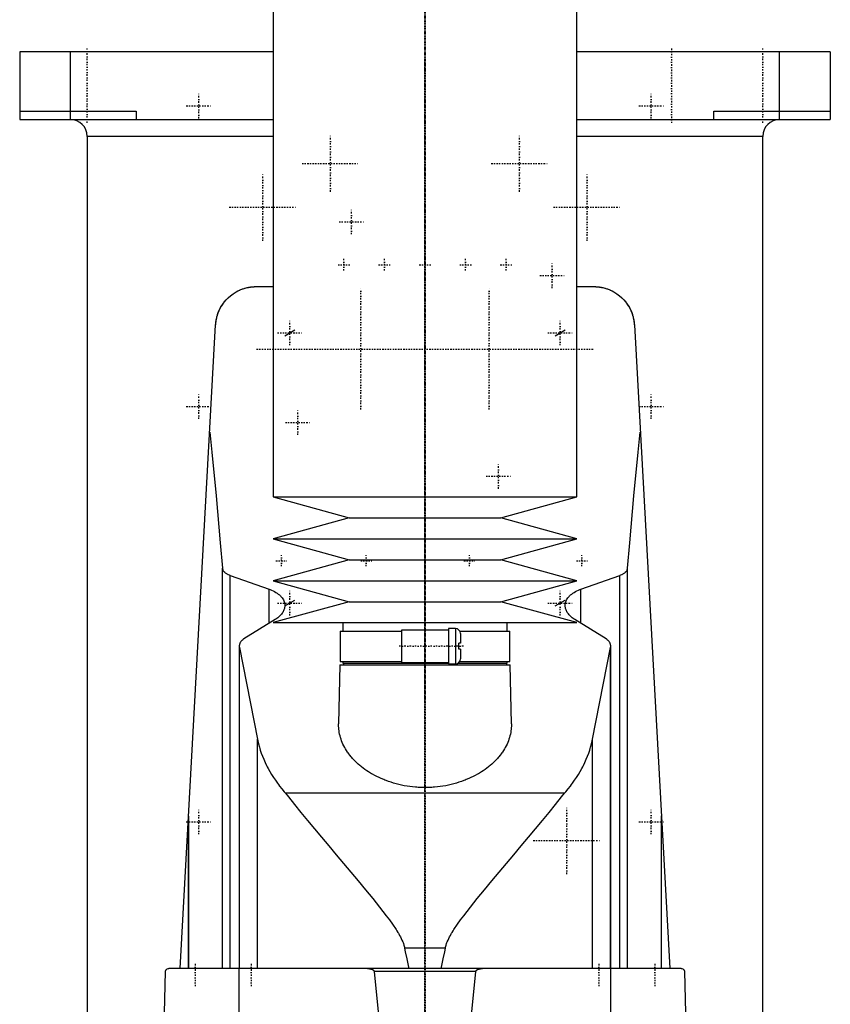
# Model space of a CAD drawing. Extents: x -120 to 120, y -136 to 719.
# Tile 2 of 3: x -120 to 120, y 106 to 398. Entities that reach past the tile are written whole.
import ezdxf

# ---------------------------------------------------------------- set-up
doc = ezdxf.new("R2010")
doc.units = 0
doc.linetypes.add('CENTER', pattern=[1.5, 0.45, -0.5, 0.05, -0.5])
for name, color, linetype in [('AM_0', 7, 'CONTINUOUS'), ('AM_10', 7, 'CONTINUOUS'), ('AM_7', 7, 'CENTER')]:
    doc.layers.add(name, color=color, linetype=linetype)

msp = doc.modelspace()

# ---------------------------------------------------------------- linework, layer by layer
at = {"layer": 'AM_0', "color": 7, "linetype": 'CONTINUOUS'}
for p, q in [((-45, 435.75), (-45, 256.2)), ((45, 256.2), (45, 435.75)), ((-120, 388), (-120, 368)), ((-45, 388), (-120, 388)), ((-105, 368), (-105, 388)), ((120, 388), (45, 388)), ((105, 368), (105, 388)), ((120, 388), (120, 368)), ((-120, 370.5), (-85.5, 370.5)), ((-85.5, 370.5), (-85.5, 368)), ((85.5, 370.5), (120, 370.5)), ((85.5, 368), (85.5, 370.5)), ((-120, 368), (-45, 368)), ((45, 368), (120, 368)), ((-100, 363), (-100, 25)), ((-45.04, 363), (-100, 363)), ((100, 363), (45.04, 363)), ((100, 25), (100, 363)), ((-50, 318.5), (-45, 318.5)), ((45, 318.5), (50, 318.5)), ((-72.48, 116.6), (-61.98, 307.16)), ((61.98, 307.16), (72.48, 116.6)), ((-45, 256.2), (-22.5, 250)), ((-45, 256.2), (45, 256.2)), ((22.5, 250), (45, 256.2)), ((-22.5, 250), (-45, 243.8)), ((-22.5, 250), (22.5, 250)), ((45, 243.8), (22.5, 250)), ((-45, 243.8), (-22.5, 237.6)), ((-45, 243.8), (45, 243.8)), ((22.5, 237.6), (45, 243.8)), ((-22.5, 237.6), (-45, 231.4)), ((-22.5, 237.6), (22.5, 237.6)), ((45, 231.4), (22.5, 237.6)), ((-60, 116.6), (-60, 235.17)), ((60, 116.6), (60, 235.17)), ((-57.68, 116.6), (-57.68, 232.98)), ((-57.68, 232.98), (-46.13, 228.89)), ((-45, 231.4), (-22.5, 225.2)), ((-45, 231.4), (45, 231.4)), ((22.5, 225.2), (45, 231.4)), ((46.13, 228.89), (57.68, 232.98)), ((57.68, 116.6), (57.68, 232.98)), ((-46.13, 218.85), (-46.13, 228.89)), ((46.13, 218.85), (46.13, 228.89)), ((-22.5, 225.2), (-45, 219)), ((-22.5, 225.2), (22.5, 225.2)), ((45, 219), (22.5, 225.2)), ((-44.32, 219.97), (-53.59, 214.2)), ((-45, 219), (45, 219)), ((-24.35, 219), (-24.35, 216.5)), ((24.35, 216.5), (24.35, 219)), ((53.59, 214.2), (44.32, 219.97)), ((-25.15, 216.5), (-25.15, 207.5)), ((-25.15, 216.5), (-7, 216.5)), ((7, 216.8), (-7, 216.8)), ((-7, 216.8), (-7, 207.2)), ((9, 217.25), (7, 217.25)), ((7, 217.25), (7, 206.75)), ((9, 217.25), (9, 206.75)), ((10.3, 216.5), (25.15, 216.5)), ((25.15, 207.5), (25.15, 216.5)), ((10, 211.1), (10, 212.9)), ((10.5, 212.9), (10, 212.9)), ((10.5, 215.75), (10.5, 212.9)), ((-55, 212.05), (-55, 116.6)), ((-54.96, 116.6), (-54.96, 211.64)), ((-54.96, 211.64), (-49.57, 184.45)), ((10.5, 211.1), (10, 211.1)), ((10.5, 211.1), (10.5, 208.25)), ((49.57, 184.45), (54.96, 211.64)), ((54.96, 116.6), (54.96, 211.64)), ((55, 116.6), (55, 212.05)), ((-25.15, 207.5), (-7, 207.5)), ((-24.35, 207.5), (-24.35, 207)), ((-7, 207.2), (7, 207.2)), ((10.3, 207.5), (25.15, 207.5)), ((24.35, 207), (24.35, 207.5)), ((-25.17, 206.5), (-25.59, 189.04)), ((-25.17, 206.5), (25.18, 206.5)), ((-24.35, 207), (7, 207)), ((-24.17, 207), (-24.17, 206.5)), ((7, 206.75), (9, 206.75)), ((9.83, 207), (24.35, 207)), ((24.18, 206.5), (24.18, 207)), ((25.59, 189.04), (25.18, 206.5)), ((-49.57, 116.6), (-49.57, 184.45)), ((49.57, 116.6), (49.57, 184.45)), ((41.3, 168.52), (-41.3, 168.52)), ((-70, 116.6), (-70, 161.75)), ((-70, 161.67), (-70, 116.6)), ((70, 116.6), (70, 161.75)), ((70, 116.6), (70, 161.67)), ((6.05, 122.62), (-6.05, 122.62)), ((-79, 34.5), (-76.83, 115.63)), ((75.83, 116.6), (-75.83, 116.6)), ((-55.06, 34.5), (-55.06, 116.6)), ((14.95, 115.63), (-14.95, 115.63)), ((55.06, 34.5), (55.06, 116.6)), ((76.83, 115.63), (79, 34.5))]:
    msp.add_line(p, q, dxfattribs=at)
for points in [[(-61.98, 307.16, 0), (-61.96, 307.53, 0), (-61.87, 308.27, 0), (-61.74, 309.01, 0), (-61.65, 309.37, 0), (-61.55, 309.74, 0), (-61.32, 310.47, 0), (-61.04, 311.19, 0), (-60.71, 311.91, 0), (-60.33, 312.6, 0), (-59.9, 313.28, 0), (-59.66, 313.62, 0), (-59.41, 313.95, 0), (-58.86, 314.59, 0), (-58.25, 315.21, 0), (-57.57, 315.81, 0), (-56.8, 316.39, 0), (-55.93, 316.93, 0), (-55.41, 317.21, 0), (-55.32, 317.26, 0), (-55.13, 317.35, 0), (-54.93, 317.44, 0), (-54.82, 317.49, 0), (-54.72, 317.53, 0), (-54.5, 317.63, 0), (-54.27, 317.71, 0), (-54.03, 317.8, 0), (-53.79, 317.89, 0), (-53.53, 317.97, 0), (-53.39, 318.01, 0), (-53.26, 318.05, 0), (-52.97, 318.13, 0), (-52.67, 318.2, 0), (-52.49, 318.24, 0), (-52.44, 318.25, 0), (-52.38, 318.26, 0), (-52.36, 318.27, 0), (-52.33, 318.27, 0), (-52.27, 318.28, 0), (-52.21, 318.29, 0), (-52.15, 318.31, 0), (-52.09, 318.32, 0), (-52.03, 318.33, 0), (-52, 318.33, 0), (-51.97, 318.34, 0), (-51.91, 318.35, 0), (-51.84, 318.36, 0), (-51.78, 318.37, 0), (-51.71, 318.38, 0), (-51.64, 318.39, 0), (-51.61, 318.39, 0), (-51.57, 318.4, 0), (-51.5, 318.41, 0), (-51.43, 318.41, 0), (-51.4, 318.42, 0), (-51.36, 318.42, 0), (-51.29, 318.43, 0), (-51.21, 318.44, 0), (-51.18, 318.44, 0), (-51.14, 318.45, 0), (-51.06, 318.45, 0), (-50.99, 318.46, 0), (-50.91, 318.47, 0), (-50.83, 318.47, 0), (-50.76, 318.48, 0), (-50.72, 318.48, 0), (-50.68, 318.48, 0), (-50.6, 318.48, 0), (-50.52, 318.49, 0), (-50.44, 318.49, 0), (-50.36, 318.49, 0), (-50.28, 318.5, 0), (-50.24, 318.5, 0), (-50.2, 318.5, 0), (-50.12, 318.5, 0), (-50.04, 318.5, 0), (-50, 318.5, 0)], [(50, 318.5, 0), (50.04, 318.5, 0), (50.12, 318.5, 0), (50.2, 318.5, 0), (50.24, 318.5, 0), (50.28, 318.5, 0), (50.36, 318.49, 0), (50.44, 318.49, 0), (50.52, 318.49, 0), (50.6, 318.48, 0), (50.68, 318.48, 0), (50.72, 318.48, 0), (50.76, 318.48, 0), (50.83, 318.47, 0), (50.91, 318.47, 0), (50.99, 318.46, 0), (51.06, 318.45, 0), (51.14, 318.45, 0), (51.18, 318.44, 0), (51.21, 318.44, 0), (51.29, 318.43, 0), (51.36, 318.42, 0), (51.4, 318.42, 0), (51.43, 318.41, 0), (51.5, 318.41, 0), (51.57, 318.4, 0), (51.61, 318.39, 0), (51.64, 318.39, 0), (51.71, 318.38, 0), (51.78, 318.37, 0), (51.84, 318.36, 0), (51.91, 318.35, 0), (51.97, 318.34, 0), (52, 318.33, 0), (52.03, 318.33, 0), (52.09, 318.32, 0), (52.15, 318.31, 0), (52.21, 318.29, 0), (52.27, 318.28, 0), (52.33, 318.27, 0), (52.36, 318.27, 0), (52.38, 318.26, 0), (52.44, 318.25, 0), (52.49, 318.24, 0), (52.67, 318.2, 0), (52.97, 318.13, 0), (53.26, 318.05, 0), (53.39, 318.01, 0), (53.53, 317.97, 0), (53.79, 317.89, 0), (54.03, 317.8, 0), (54.27, 317.71, 0), (54.5, 317.63, 0), (54.72, 317.53, 0), (54.82, 317.49, 0), (54.93, 317.44, 0), (55.13, 317.35, 0), (55.32, 317.26, 0), (55.41, 317.21, 0), (55.93, 316.93, 0), (56.8, 316.39, 0), (57.57, 315.81, 0), (58.25, 315.21, 0), (58.86, 314.59, 0), (59.41, 313.95, 0), (59.66, 313.62, 0), (59.9, 313.28, 0), (60.33, 312.6, 0), (60.71, 311.91, 0), (61.04, 311.19, 0), (61.32, 310.47, 0), (61.55, 309.74, 0), (61.65, 309.37, 0), (61.74, 309.01, 0), (61.87, 308.27, 0), (61.96, 307.53, 0), (61.98, 307.16, 0)], [(-60.27, 312.71, 0), (-60.18, 312.86, 0), (-59.99, 313.14, 0), (-59.8, 313.42, 0), (-59.71, 313.56, 0), (-59.61, 313.69, 0), (-59.42, 313.93, 0), (-59.24, 314.16, 0), (-59.07, 314.36, 0), (-58.91, 314.54, 0), (-58.76, 314.7, 0), (-58.69, 314.78, 0), (-58.62, 314.85, 0), (-58.49, 314.99, 0), (-58.37, 315.1, 0), (-58.26, 315.2, 0), (-58.18, 315.28, 0), (-58.11, 315.35, 0), (-58.08, 315.37, 0), (-58.05, 315.4, 0), (-58.02, 315.43, 0), (-58, 315.44, 0), (-58, 315.44, 0)], [(58, 315.44, 0), (58, 315.44, 0), (58.02, 315.43, 0), (58.05, 315.4, 0), (58.08, 315.37, 0), (58.11, 315.35, 0), (58.18, 315.28, 0), (58.26, 315.2, 0), (58.37, 315.1, 0), (58.49, 314.99, 0), (58.62, 314.85, 0), (58.69, 314.78, 0), (58.76, 314.7, 0), (58.91, 314.54, 0), (59.07, 314.36, 0), (59.24, 314.16, 0), (59.42, 313.93, 0), (59.61, 313.69, 0), (59.71, 313.56, 0), (59.8, 313.42, 0), (59.99, 313.14, 0), (60.18, 312.86, 0), (60.27, 312.71, 0)], [(-61.98, 307.16, 0), (-61.97, 307.32, 0), (-61.94, 307.65, 0), (-61.91, 307.97, 0), (-61.89, 308.13, 0), (-61.86, 308.3, 0), (-61.81, 308.62, 0), (-61.75, 308.94, 0), (-61.68, 309.26, 0), (-61.6, 309.57, 0), (-61.51, 309.89, 0), (-61.47, 310.04, 0), (-61.42, 310.2, 0), (-61.31, 310.51, 0), (-61.2, 310.81, 0), (-61.08, 311.11, 0), (-60.95, 311.41, 0), (-60.81, 311.71, 0), (-60.74, 311.86, 0), (-60.66, 312, 0), (-60.51, 312.29, 0), (-60.35, 312.57, 0), (-60.27, 312.71, 0)], [(60.27, 312.71, 0), (60.35, 312.57, 0), (60.51, 312.29, 0), (60.66, 312, 0), (60.74, 311.86, 0), (60.81, 311.71, 0), (60.95, 311.41, 0), (61.08, 311.11, 0), (61.2, 310.81, 0), (61.31, 310.51, 0), (61.42, 310.2, 0), (61.47, 310.04, 0), (61.51, 309.89, 0), (61.6, 309.57, 0), (61.68, 309.26, 0), (61.75, 308.94, 0), (61.81, 308.62, 0), (61.86, 308.3, 0), (61.89, 308.13, 0), (61.91, 307.97, 0), (61.94, 307.65, 0), (61.97, 307.32, 0), (61.98, 307.16, 0)], [(-63.73, 275.44, 0), (-63.09, 269.45, 0), (-61.84, 256.58, 0), (-60.6, 242.59, 0), (-60, 235.17, 0)], [(60, 235.17, 0), (60.6, 242.59, 0), (61.84, 256.58, 0), (63.09, 269.45, 0), (63.73, 275.44, 0)], [(-60, 235.17, 0), (-59.99, 235.1, 0), (-59.96, 234.97, 0), (-59.93, 234.83, 0), (-59.9, 234.76, 0), (-59.88, 234.69, 0), (-59.81, 234.55, 0), (-59.73, 234.41, 0), (-59.64, 234.27, 0), (-59.53, 234.14, 0), (-59.41, 234.01, 0), (-59.34, 233.94, 0), (-59.28, 233.88, 0), (-59.13, 233.75, 0), (-58.97, 233.63, 0), (-58.81, 233.52, 0), (-58.63, 233.41, 0), (-58.44, 233.31, 0), (-58.34, 233.26, 0), (-58.24, 233.21, 0), (-58.03, 233.12, 0), (-57.8, 233.03, 0), (-57.68, 232.98, 0)], [(57.68, 232.98, 0), (57.8, 233.03, 0), (58.03, 233.12, 0), (58.24, 233.21, 0), (58.34, 233.26, 0), (58.44, 233.31, 0), (58.63, 233.41, 0), (58.81, 233.52, 0), (58.97, 233.63, 0), (59.13, 233.75, 0), (59.28, 233.88, 0), (59.34, 233.94, 0), (59.41, 234.01, 0), (59.53, 234.14, 0), (59.64, 234.27, 0), (59.73, 234.41, 0), (59.81, 234.55, 0), (59.88, 234.69, 0), (59.9, 234.76, 0), (59.93, 234.83, 0), (59.96, 234.97, 0), (59.99, 235.1, 0), (60, 235.17, 0)], [(-46.13, 228.89, 0), (-45.89, 228.8, 0), (-45.41, 228.6, 0), (-44.96, 228.4, 0), (-44.75, 228.29, 0), (-44.54, 228.18, 0), (-44.16, 227.95, 0), (-43.79, 227.72, 0), (-43.44, 227.46, 0), (-43.12, 227.2, 0), (-42.83, 226.92, 0), (-42.69, 226.78, 0), (-42.56, 226.64, 0), (-42.32, 226.35, 0), (-42.11, 226.05, 0), (-41.94, 225.74, 0), (-41.79, 225.44, 0), (-41.67, 225.13, 0), (-41.63, 224.97, 0), (-41.59, 224.82, 0), (-41.53, 224.51, 0), (-41.5, 224.21, 0), (-41.5, 224.06, 0)], [(41.5, 224.06, 0), (41.5, 224.21, 0), (41.53, 224.51, 0), (41.59, 224.82, 0), (41.63, 224.97, 0), (41.67, 225.13, 0), (41.79, 225.44, 0), (41.94, 225.74, 0), (42.11, 226.05, 0), (42.32, 226.35, 0), (42.56, 226.64, 0), (42.69, 226.78, 0), (42.83, 226.92, 0), (43.12, 227.2, 0), (43.44, 227.46, 0), (43.79, 227.72, 0), (44.16, 227.96, 0), (44.55, 228.18, 0), (44.75, 228.29, 0), (44.96, 228.4, 0), (45.41, 228.6, 0), (45.89, 228.8, 0), (46.13, 228.89, 0)], [(-41.5, 224.06, 0), (-41.5, 223.94, 0), (-41.52, 223.7, 0), (-41.55, 223.47, 0), (-41.58, 223.34, 0), (-41.6, 223.22, 0), (-41.67, 222.98, 0), (-41.76, 222.74, 0), (-41.86, 222.5, 0), (-41.99, 222.25, 0), (-42.13, 222.01, 0), (-42.21, 221.9, 0), (-42.29, 221.78, 0), (-42.47, 221.54, 0), (-42.67, 221.31, 0), (-42.88, 221.09, 0), (-43.11, 220.87, 0), (-43.35, 220.66, 0), (-43.48, 220.55, 0), (-43.61, 220.45, 0), (-43.89, 220.25, 0), (-44.17, 220.06, 0), (-44.32, 219.97, 0)], [(44.32, 219.97, 0), (44.17, 220.06, 0), (43.88, 220.25, 0), (43.61, 220.45, 0), (43.48, 220.56, 0), (43.35, 220.66, 0), (43.1, 220.87, 0), (42.88, 221.09, 0), (42.66, 221.32, 0), (42.47, 221.55, 0), (42.29, 221.78, 0), (42.21, 221.9, 0), (42.13, 222.02, 0), (41.99, 222.26, 0), (41.86, 222.5, 0), (41.76, 222.74, 0), (41.67, 222.98, 0), (41.6, 223.22, 0), (41.58, 223.35, 0), (41.55, 223.47, 0), (41.52, 223.7, 0), (41.5, 223.94, 0), (41.5, 224.06, 0)], [(-53.59, 214.2, 0), (-53.66, 214.15, 0), (-53.81, 214.05, 0), (-53.95, 213.94, 0), (-54.01, 213.89, 0), (-54.08, 213.84, 0), (-54.2, 213.72, 0), (-54.31, 213.61, 0), (-54.42, 213.49, 0), (-54.52, 213.37, 0), (-54.61, 213.25, 0), (-54.65, 213.19, 0), (-54.69, 213.13, 0), (-54.76, 213, 0), (-54.82, 212.87, 0), (-54.87, 212.75, 0), (-54.92, 212.62, 0), (-54.95, 212.49, 0), (-54.96, 212.43, 0), (-54.97, 212.36, 0), (-54.99, 212.24, 0), (-55, 212.11, 0), (-55, 212.05, 0)], [(55, 212.05, 0), (55, 212.11, 0), (54.99, 212.24, 0), (54.97, 212.36, 0), (54.96, 212.43, 0), (54.95, 212.49, 0), (54.92, 212.62, 0), (54.87, 212.75, 0), (54.82, 212.87, 0), (54.76, 213, 0), (54.69, 213.13, 0), (54.65, 213.19, 0), (54.61, 213.25, 0), (54.52, 213.37, 0), (54.42, 213.49, 0), (54.31, 213.61, 0), (54.2, 213.72, 0), (54.08, 213.84, 0), (54.01, 213.89, 0), (53.95, 213.94, 0), (53.81, 214.05, 0), (53.66, 214.15, 0), (53.59, 214.2, 0)], [(-55, 212.05, 0), (-55, 211.98, 0), (-54.99, 211.85, 0), (-54.97, 211.71, 0), (-54.96, 211.64, 0)], [(54.96, 211.64, 0), (54.97, 211.71, 0), (54.99, 211.85, 0), (55, 211.98, 0), (55, 212.05, 0)], [(25.59, 189.04, 0), (25.59, 188.81, 0), (25.59, 188.35, 0), (25.56, 187.87, 0), (25.54, 187.64, 0), (25.52, 187.4, 0), (25.46, 186.92, 0), (25.38, 186.43, 0), (25.28, 185.95, 0), (25.16, 185.46, 0), (25.02, 184.97, 0), (24.95, 184.73, 0), (24.87, 184.49, 0), (24.69, 184, 0), (24.49, 183.51, 0), (24.28, 183.02, 0), (24.04, 182.54, 0), (23.78, 182.06, 0), (23.65, 181.82, 0), (23.51, 181.58, 0), (23.21, 181.1, 0), (22.9, 180.63, 0), (22.74, 180.4, 0), (22.57, 180.17, 0), (22.22, 179.71, 0), (21.85, 179.25, 0), (21.66, 179.03, 0), (21.46, 178.8, 0), (21.06, 178.36, 0), (20.63, 177.93, 0), (20.19, 177.51, 0), (19.74, 177.09, 0), (19.27, 176.68, 0), (19.03, 176.48, 0), (18.78, 176.28, 0), (18.28, 175.9, 0), (17.77, 175.52, 0), (17.24, 175.15, 0), (16.69, 174.79, 0), (16.12, 174.44, 0), (15.82, 174.26, 0), (15.52, 174.09, 0), (14.9, 173.75, 0), (14.26, 173.41, 0), (13.6, 173.09, 0), (12.93, 172.79, 0), (12.23, 172.49, 0), (11.87, 172.35, 0), (11.51, 172.21, 0), (10.78, 171.95, 0), (10.04, 171.7, 0), (9.28, 171.46, 0), (8.5, 171.25, 0), (7.72, 171.05, 0), (7.32, 170.96, 0), (6.93, 170.87, 0), (6.12, 170.71, 0), (5.31, 170.57, 0), (4.5, 170.45, 0), (3.68, 170.35, 0), (2.86, 170.27, 0), (2.45, 170.24, 0), (2.04, 170.21, 0), (1.22, 170.17, 0), (0.41, 170.15, 0), (0, 170.15, 0), (-0.41, 170.15, 0), (-1.22, 170.17, 0), (-2.04, 170.21, 0), (-2.45, 170.24, 0), (-2.86, 170.27, 0), (-3.68, 170.35, 0), (-4.5, 170.45, 0), (-5.31, 170.57, 0), (-6.12, 170.71, 0), (-6.93, 170.87, 0), (-7.32, 170.96, 0), (-7.72, 171.05, 0), (-8.5, 171.25, 0), (-9.28, 171.46, 0), (-10.04, 171.7, 0), (-10.78, 171.95, 0), (-11.51, 172.21, 0), (-11.87, 172.35, 0), (-12.23, 172.49, 0), (-12.93, 172.79, 0), (-13.6, 173.09, 0), (-14.26, 173.41, 0), (-14.9, 173.75, 0), (-15.52, 174.09, 0), (-15.82, 174.26, 0), (-16.12, 174.44, 0), (-16.69, 174.79, 0), (-17.24, 175.15, 0), (-17.77, 175.52, 0), (-18.28, 175.9, 0), (-18.78, 176.28, 0), (-19.03, 176.48, 0), (-19.27, 176.68, 0), (-19.74, 177.09, 0), (-20.19, 177.51, 0), (-20.63, 177.93, 0), (-21.06, 178.36, 0), (-21.46, 178.8, 0), (-21.66, 179.03, 0), (-21.85, 179.25, 0), (-22.22, 179.71, 0), (-22.57, 180.17, 0), (-22.74, 180.4, 0), (-22.9, 180.63, 0), (-23.21, 181.1, 0), (-23.51, 181.58, 0), (-23.65, 181.82, 0), (-23.78, 182.06, 0), (-24.04, 182.54, 0), (-24.28, 183.02, 0), (-24.49, 183.51, 0), (-24.69, 184, 0), (-24.87, 184.49, 0), (-24.95, 184.73, 0), (-25.02, 184.97, 0), (-25.16, 185.46, 0), (-25.28, 185.95, 0), (-25.38, 186.43, 0), (-25.46, 186.92, 0), (-25.52, 187.4, 0), (-25.54, 187.64, 0), (-25.56, 187.87, 0), (-25.59, 188.35, 0), (-25.59, 188.81, 0), (-25.59, 189.04, 0)], [(-49.57, 184.45, 0), (-49.48, 184, 0), (-49.28, 183.08, 0), (-49.04, 182.16, 0), (-48.91, 181.7, 0), (-48.77, 181.24, 0), (-48.47, 180.33, 0), (-48.13, 179.42, 0), (-47.76, 178.51, 0), (-47.36, 177.6, 0), (-46.93, 176.7, 0), (-46.7, 176.26, 0), (-46.46, 175.81, 0), (-45.97, 174.92, 0), (-45.44, 174.04, 0), (-44.89, 173.16, 0), (-44.3, 172.3, 0), (-43.68, 171.44, 0), (-43.36, 171.01, 0), (-43.04, 170.59, 0), (-42.36, 169.75, 0), (-41.66, 168.93, 0), (-41.3, 168.52, 0)], [(41.3, 168.52, 0), (41.66, 168.93, 0), (42.36, 169.75, 0), (43.04, 170.59, 0), (43.36, 171.01, 0), (43.68, 171.44, 0), (44.3, 172.3, 0), (44.89, 173.16, 0), (45.44, 174.04, 0), (45.97, 174.92, 0), (46.46, 175.81, 0), (46.7, 176.26, 0), (46.93, 176.7, 0), (47.36, 177.6, 0), (47.76, 178.51, 0), (48.13, 179.42, 0), (48.47, 180.33, 0), (48.77, 181.24, 0), (48.91, 181.7, 0), (49.04, 182.16, 0), (49.28, 183.08, 0), (49.48, 184, 0), (49.57, 184.45, 0)], [(-41.3, 168.52, 0), (-40.44, 167.42, 0), (-38.64, 165.15, 0), (-36.74, 162.81, 0), (-35.76, 161.61, 0), (-34.77, 160.4, 0), (-32.72, 157.92, 0), (-30.63, 155.41, 0), (-28.48, 152.85, 0), (-26.31, 150.27, 0), (-24.12, 147.67, 0), (-23.03, 146.37, 0), (-21.93, 145.07, 0), (-19.76, 142.48, 0), (-17.6, 139.89, 0), (-15.49, 137.32, 0), (-13.43, 134.76, 0), (-11.45, 132.21, 0), (-10.51, 130.94, 0), (-9.59, 129.67, 0), (-8.57, 128.15, 0), (-8.3, 127.72, 0), (-8.03, 127.27, 0), (-7.89, 127.05, 0), (-7.76, 126.83, 0), (-7.51, 126.37, 0), (-7.26, 125.91, 0), (-7.03, 125.44, 0), (-6.81, 124.96, 0), (-6.6, 124.47, 0), (-6.5, 124.22, 0), (-6.41, 123.97, 0), (-6.25, 123.44, 0), (-6.11, 122.9, 0), (-6.05, 122.62, 0)], [(6.05, 122.62, 0), (6.11, 122.9, 0), (6.25, 123.44, 0), (6.41, 123.97, 0), (6.5, 124.22, 0), (6.6, 124.47, 0), (6.81, 124.96, 0), (7.03, 125.44, 0), (7.26, 125.91, 0), (7.51, 126.37, 0), (7.76, 126.83, 0), (7.89, 127.05, 0), (8.03, 127.27, 0), (8.3, 127.72, 0), (8.57, 128.15, 0), (9.59, 129.67, 0), (10.51, 130.94, 0), (11.45, 132.21, 0), (13.43, 134.76, 0), (15.49, 137.32, 0), (17.6, 139.89, 0), (19.76, 142.48, 0), (21.93, 145.07, 0), (23.03, 146.37, 0), (24.12, 147.67, 0), (26.31, 150.27, 0), (28.48, 152.85, 0), (30.63, 155.41, 0), (32.72, 157.92, 0), (34.77, 160.4, 0), (35.76, 161.61, 0), (36.74, 162.81, 0), (38.64, 165.15, 0), (40.44, 167.42, 0), (41.3, 168.52, 0)], [(-6.05, 122.62, 0), (-5.83, 121.51, 0), (-5.4, 119.43, 0), (-4.97, 117.5, 0), (-4.76, 116.6, 0)], [(4.76, 116.6, 0), (4.97, 117.5, 0), (5.4, 119.43, 0), (5.83, 121.51, 0), (6.05, 122.62, 0)], [(-76.83, 115.63, 0), (-76.83, 115.63, 0), (-76.83, 115.63, 0), (-76.83, 115.63, 0), (-76.83, 115.63, 0), (-76.83, 115.63, 0), (-76.83, 115.63, 0), (-76.83, 115.63, 0), (-76.83, 115.63, 0), (-76.83, 115.64, 0), (-76.83, 115.64, 0), (-76.83, 115.64, 0), (-76.83, 115.65, 0), (-76.83, 115.65, 0), (-76.83, 115.65, 0), (-76.83, 115.66, 0), (-76.83, 115.66, 0), (-76.83, 115.66, 0), (-76.83, 115.66, 0), (-76.83, 115.66, 0), (-76.83, 115.67, 0), (-76.83, 115.67, 0), (-76.83, 115.67, 0), (-76.83, 115.68, 0), (-76.83, 115.68, 0), (-76.83, 115.68, 0), (-76.83, 115.68, 0), (-76.83, 115.68, 0), (-76.83, 115.69, 0), (-76.83, 115.69, 0), (-76.82, 115.71, 0), (-76.82, 115.72, 0), (-76.82, 115.73, 0), (-76.82, 115.74, 0), (-76.82, 115.75, 0), (-76.82, 115.75, 0), (-76.82, 115.76, 0), (-76.82, 115.76, 0), (-76.82, 115.77, 0), (-76.81, 115.8, 0), (-76.81, 115.82, 0), (-76.8, 115.83, 0), (-76.79, 115.87, 0), (-76.78, 115.9, 0), (-76.75, 115.98, 0), (-76.7, 116.09, 0), (-76.68, 116.13, 0), (-76.65, 116.17, 0), (-76.6, 116.24, 0), (-76.55, 116.3, 0), (-76.35, 116.45, 0), (-76, 116.59, 0), (-75.83, 116.6, 0)], [(-14.95, 115.63, 0), (-14.95, 115.63, 0), (-14.95, 115.63, 0), (-14.95, 115.64, 0), (-14.95, 115.64, 0), (-14.95, 115.64, 0), (-14.95, 115.65, 0), (-14.95, 115.65, 0), (-14.95, 115.66, 0), (-14.95, 115.67, 0), (-14.95, 115.67, 0), (-14.95, 115.67, 0), (-14.96, 115.68, 0), (-14.96, 115.68, 0), (-14.96, 115.69, 0), (-14.96, 115.69, 0), (-14.96, 115.7, 0), (-14.96, 115.7, 0), (-14.96, 115.71, 0), (-14.97, 115.71, 0), (-14.97, 115.71, 0), (-14.97, 115.72, 0), (-14.97, 115.72, 0), (-14.97, 115.72, 0), (-14.97, 115.73, 0), (-14.98, 115.73, 0), (-14.98, 115.74, 0), (-14.98, 115.74, 0), (-14.98, 115.74, 0), (-14.98, 115.75, 0), (-14.99, 115.75, 0), (-14.99, 115.76, 0), (-14.99, 115.76, 0), (-14.99, 115.77, 0), (-15, 115.77, 0), (-15, 115.77, 0), (-15, 115.78, 0), (-15.01, 115.79, 0), (-15.03, 115.82, 0), (-15.05, 115.84, 0), (-15.07, 115.87, 0), (-15.09, 115.88, 0), (-15.1, 115.89, 0), (-15.12, 115.91, 0), (-15.15, 115.93, 0), (-15.17, 115.95, 0), (-15.2, 115.97, 0), (-15.23, 115.99, 0), (-15.24, 116, 0), (-15.26, 116.01, 0), (-15.28, 116.03, 0), (-15.31, 116.04, 0), (-15.33, 116.05, 0), (-15.34, 116.06, 0), (-15.37, 116.08, 0), (-15.4, 116.09, 0), (-15.41, 116.1, 0), (-15.43, 116.11, 0), (-15.46, 116.12, 0), (-15.49, 116.13, 0), (-15.59, 116.18, 0), (-15.76, 116.24, 0), (-15.94, 116.3, 0), (-16.13, 116.36, 0), (-16.32, 116.4, 0), (-16.41, 116.42, 0), (-16.51, 116.44, 0), (-16.71, 116.48, 0), (-16.9, 116.51, 0), (-17.1, 116.54, 0), (-17.29, 116.56, 0), (-17.49, 116.57, 0), (-17.58, 116.58, 0), (-17.68, 116.59, 0), (-17.87, 116.6, 0), (-18.05, 116.6, 0), (-18.15, 116.6, 0)], [(-12.5, 90.94, 0), (-14.95, 115.63, 0)], [(14.95, 115.63, 0), (12.5, 90.94, 0)], [(18.15, 116.6, 0), (18.05, 116.6, 0), (17.87, 116.6, 0), (17.68, 116.59, 0), (17.58, 116.58, 0), (17.49, 116.57, 0), (17.29, 116.56, 0), (17.1, 116.54, 0), (16.9, 116.51, 0), (16.71, 116.48, 0), (16.51, 116.44, 0), (16.41, 116.42, 0), (16.32, 116.4, 0), (16.13, 116.36, 0), (15.94, 116.3, 0), (15.76, 116.24, 0), (15.59, 116.18, 0), (15.49, 116.13, 0), (15.46, 116.12, 0), (15.43, 116.11, 0), (15.41, 116.1, 0), (15.4, 116.09, 0), (15.37, 116.08, 0), (15.34, 116.06, 0), (15.33, 116.05, 0), (15.31, 116.04, 0), (15.28, 116.03, 0), (15.26, 116.01, 0), (15.24, 116, 0), (15.23, 115.99, 0), (15.2, 115.97, 0), (15.17, 115.95, 0), (15.15, 115.93, 0), (15.12, 115.91, 0), (15.1, 115.89, 0), (15.09, 115.88, 0), (15.07, 115.87, 0), (15.05, 115.84, 0), (15.03, 115.82, 0), (15.01, 115.79, 0), (15, 115.78, 0), (15, 115.77, 0), (15, 115.77, 0), (14.99, 115.77, 0), (14.99, 115.76, 0), (14.99, 115.76, 0), (14.99, 115.75, 0), (14.98, 115.75, 0), (14.98, 115.74, 0), (14.98, 115.74, 0), (14.98, 115.74, 0), (14.98, 115.73, 0), (14.97, 115.73, 0), (14.97, 115.72, 0), (14.97, 115.72, 0), (14.97, 115.72, 0), (14.97, 115.71, 0), (14.97, 115.71, 0), (14.96, 115.71, 0), (14.96, 115.7, 0), (14.96, 115.7, 0), (14.96, 115.69, 0), (14.96, 115.69, 0), (14.96, 115.68, 0), (14.96, 115.68, 0), (14.95, 115.67, 0), (14.95, 115.67, 0), (14.95, 115.67, 0), (14.95, 115.66, 0), (14.95, 115.65, 0), (14.95, 115.65, 0), (14.95, 115.64, 0), (14.95, 115.64, 0), (14.95, 115.64, 0), (14.95, 115.63, 0), (14.95, 115.63, 0), (14.95, 115.63, 0)], [(75.83, 116.6, 0), (76, 116.59, 0), (76.35, 116.45, 0), (76.55, 116.3, 0), (76.6, 116.24, 0), (76.65, 116.17, 0), (76.68, 116.13, 0), (76.7, 116.09, 0), (76.75, 115.98, 0), (76.78, 115.9, 0), (76.79, 115.87, 0), (76.8, 115.83, 0), (76.81, 115.82, 0), (76.81, 115.8, 0), (76.82, 115.77, 0), (76.82, 115.76, 0), (76.82, 115.76, 0), (76.82, 115.75, 0), (76.82, 115.75, 0), (76.82, 115.74, 0), (76.82, 115.73, 0), (76.82, 115.72, 0), (76.82, 115.71, 0), (76.83, 115.69, 0), (76.83, 115.69, 0), (76.83, 115.68, 0), (76.83, 115.68, 0), (76.83, 115.68, 0), (76.83, 115.68, 0), (76.83, 115.68, 0), (76.83, 115.67, 0), (76.83, 115.67, 0), (76.83, 115.67, 0), (76.83, 115.66, 0), (76.83, 115.66, 0), (76.83, 115.66, 0), (76.83, 115.66, 0), (76.83, 115.66, 0), (76.83, 115.65, 0), (76.83, 115.65, 0), (76.83, 115.65, 0), (76.83, 115.64, 0), (76.83, 115.64, 0), (76.83, 115.64, 0), (76.83, 115.63, 0), (76.83, 115.63, 0), (76.83, 115.63, 0), (76.83, 115.63, 0), (76.83, 115.63, 0), (76.83, 115.63, 0), (76.83, 115.63, 0), (76.83, 115.63, 0), (76.83, 115.63, 0)]]:
    msp.add_polyline3d(points, dxfattribs=at)
for centre, radius, start, end in [((-105, 363), 5, 0, 90), ((105, 363), 5, 90, 180), ((9, 215.75), 1.5, 0, 90), ((9, 208.25), 1.5, 270, 0)]:
    msp.add_arc(centre, radius, start, end, dxfattribs=at)
at = {"layer": 'AM_10', "color": 7, "linetype": 'CONTINUOUS'}
for p, q in [((-41.5, 303.93), (-38.5, 305.67)), ((38.5, 303.93), (41.5, 305.67)), ((-41.5, 223.93), (-38.5, 225.67)), ((38.5, 223.93), (41.5, 225.67))]:
    msp.add_line(p, q, dxfattribs=at)
at = {"layer": 'AM_7', "color": 4, "linetype": 'CENTER'}
for p, q in [((0, 718.88), (0, -136.38)), ((0, 447.19), (0, 195.56)), ((-100, 367), (-100, 389)), ((73, 389), (73, 367)), ((100, 367), (100, 389)), ((0, -18.4), (0, 386.4)), ((-67, 368.32), (-67, 375.68)), ((67, 368.32), (67, 375.68)), ((-70.67, 372), (-63.32, 372)), ((63.33, 372), (70.68, 372)), ((-28, 346.6), (-28, 363.4)), ((28, 346.6), (28, 363.4)), ((-36.4, 355), (-19.6, 355)), ((19.6, 355), (36.4, 355)), ((-48, 332.02), (-48, 351.98)), ((48, 332.02), (48, 351.98)), ((-57.97, 342), (-38.02, 342)), ((-21.75, 334), (-21.75, 341.35)), ((38.03, 342), (57.98, 342)), ((-25.43, 337.67), (-18.07, 337.67)), ((-24, 323.27), (-24, 326.73)), ((-12, 323.27), (-12, 326.73)), ((12, 323.27), (12, 326.73)), ((24, 323.27), (24, 326.73)), ((-25.73, 325), (-22.27, 325)), ((-13.73, 325), (-10.27, 325)), ((-1.73, 325), (1.73, 325)), ((10.27, 325), (13.73, 325)), ((22.27, 325), (25.73, 325)), ((37.67, 318.07), (37.67, 325.43)), ((34, 321.75), (41.35, 321.75)), ((-19, 282.15), (-19, 317.85)), ((19, 282.15), (19, 317.85)), ((0, 309.2), (0, 271.8)), ((-40, 301.12), (-40, 308.48)), ((40, 301.12), (40, 308.48)), ((-43.68, 304.8), (-36.33, 304.8)), ((36.32, 304.8), (43.68, 304.8)), ((-49.87, 300), (49.88, 300)), ((-67, 279.32), (-67, 286.68)), ((67, 279.32), (67, 286.68)), ((-70.67, 283), (-63.32, 283)), ((63.33, 283), (70.68, 283)), ((-37.67, 274.57), (-37.67, 281.93)), ((-41.35, 278.25), (-34, 278.25)), ((21.75, 258.65), (21.75, 266)), ((18.08, 262.33), (25.43, 262.33)), ((0, 247.5), (0, -82.5)), ((-44.13, 237.3), (-40.87, 237.3)), ((-42.5, 235.67), (-42.5, 238.93)), ((-19.03, 237.3), (-15.77, 237.3)), ((-17.4, 235.67), (-17.4, 238.93)), ((11.52, 237.3), (14.78, 237.3)), ((13.15, 235.67), (13.15, 238.93)), ((44.82, 237.3), (48.08, 237.3)), ((46.45, 235.67), (46.45, 238.93)), ((-40, 221.12), (-40, 228.48)), ((40, 221.12), (40, 228.48)), ((-43.68, 224.8), (-36.33, 224.8)), ((36.32, 224.8), (43.68, 224.8)), ((11.37, 212), (-7.88, 212)), ((-67, 156.32), (-67, 163.68)), ((42, 144.53), (42, 164.47)), ((67, 156.32), (67, 163.68)), ((-70.67, 160), (-63.32, 160)), ((63.33, 160), (70.68, 160)), ((32.03, 154.5), (51.98, 154.5)), ((-68, 117.9), (-68, 111.3)), ((-51.5, 117.9), (-51.5, 111.3)), ((51.5, 117.9), (51.5, 111.3)), ((68, 117.9), (68, 111.3))]:
    msp.add_line(p, q, dxfattribs=at)

doc.saveas('drawing.dxf')
